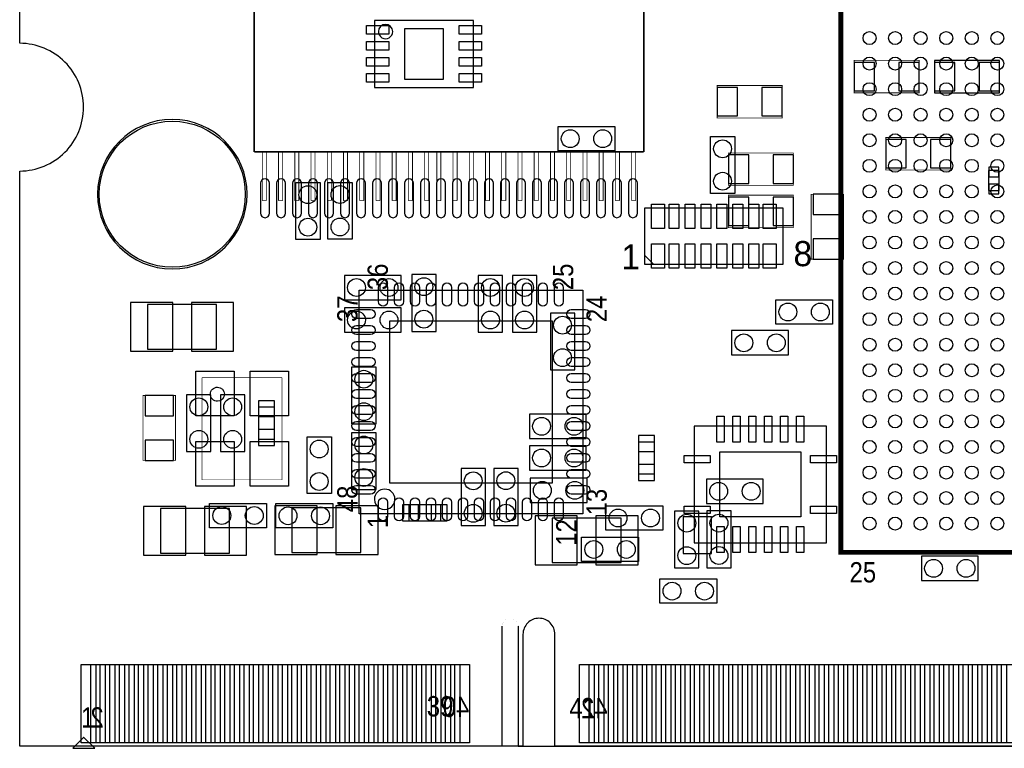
# Model space of a CAD drawing. Extents: x -30.4 to 67.6, y -0.1 to 68.6.
# Tile 2 of 7: x 0 to 30.8, y -0.1 to 22.7. Entities that reach past the tile are written whole.
import ezdxf

# ---------------------------------------------------------------- set-up
doc = ezdxf.new("R2010")
doc.units = 0
for name, color, linetype in [('BG_OUTLINE', 5, 'CONTINUOUS'), ('PG_ASSEMBLY_BOTTOM', 43, 'CONTINUOUS'), ('PG_ASSEMBLY_TOP', 253, 'CONTINUOUS'), ('PIN_BOTTOM', 243, 'CONTINUOUS'), ('PIN_TOP', 5, 'CONTINUOUS')]:
    doc.layers.add(name, color=color, linetype=linetype)

msp = doc.modelspace()

# ---------------------------------------------------------------- linework, layer by layer
at = {"layer": 'BG_OUTLINE'}
for points in [[(0, 21.99894), (0, 51.689)], [(0, 0), (0, 18.00098)], [(0, 0), (0, 18.00098)], [(0, 0), (0, 18.00098)], [(0, 0), (0, 18.00098)], [(15.75054, 3.50012), (15.75054, 0)], [(15.75054, 3.50012), (15.75054, 0)], [(16.74876, 0), (16.74876, 3.50012)], [(0, 0.35052), (0, 0.87376)], [(0, 0.35052), (0, 0.87376)], [(15.75054, 0), (0, 0)], [(67.59956, 0), (16.74876, 0)], [(67.59956, 0), (16.74876, 0)]]:
    msp.add_lwpolyline(points, dxfattribs=at)
msp.add_lwpolyline([(67.59956, 21.99894, 0.414214), (65.60058, 19.99996, 0.414214), (67.59956, 18.00098), (67.59956, 0), (16.74876, 0), (16.74876, 3.50012, 0.414214), (16.25092, 4.0005, 0.414214), (15.75054, 3.50012), (15.75054, 0), (0, 0), (0, 18.00098, 0.414214), (1.99898, 19.99996, 0.414214), (0, 21.99894), (0, 51.689), (67.59956, 51.689)], format="xyb", close=True, dxfattribs=at)
msp.add_lwpolyline([(67.59956, 21.99894, 0.414214), (65.60058, 19.99996, 0.414214), (67.59956, 18.00098), (67.59956, 0), (16.74876, 0), (16.74876, 3.50012, 0.414214), (16.25092, 4.0005, 0.414214), (15.75054, 3.50012), (15.75054, 0), (0, 0), (0, 18.00098, 0.414214), (1.99898, 19.99996, 0.414214), (0, 21.99894), (0, 51.689), (67.59956, 51.689)], format="xyb", close=True, dxfattribs=at)
msp.add_lwpolyline([(67.59956, 21.99894, 0.414214), (65.60058, 19.99996, 0.414214), (67.59956, 18.00098), (67.59956, 0), (16.74876, 0), (16.74876, 3.50012, 0.414214), (16.25092, 4.0005, 0.414214), (15.75054, 3.50012), (15.75054, 0), (0, 0), (0, 18.00098, 0.414214), (1.99898, 19.99996, 0.414214), (0, 21.99894), (0, 51.689), (67.59956, 51.689)], format="xyb", close=True, dxfattribs=at)
for points in [[(1.99898, 19.99996, 0.414214), (0, 21.99894)], [(0, 18.00098, 0.414214), (1.99898, 19.99996)], [(0, 18.00098, 0.414214), (1.99898, 19.99996)], [(16.25092, 4.0005, 0.414214), (15.75054, 3.50012)], [(16.25092, 4.0005, 0.414214), (15.75054, 3.50012)], [(16.74876, 3.50012, 0.414214), (16.25092, 4.0005)], [(16.74876, 3.50012, 0.414214), (16.25092, 4.0005)]]:
    msp.add_lwpolyline(points, format="xyb", dxfattribs=at)
at = {"layer": 'PG_ASSEMBLY_BOTTOM'}
for points, const_width in [([(7.338568, 35.41268), (7.338568, 18.59788)], 0.0508), ([(19.530568, 18.59788), (19.530568, 35.41268)], 0.0508), ([(26.11628, 20.447), (28.14828, 20.447), (28.14828, 21.463), (26.11628, 21.463), (26.11628, 20.447)], 0.0254), ([(21.82876, 19.661886), (23.86076, 19.661886), (23.86076, 20.677886), (21.82876, 20.677886), (21.82876, 19.661886)], 0.0254), ([(29.13888, 19.05), (27.10688, 19.05), (27.10688, 18.034), (29.13888, 18.034), (29.13888, 19.05)], 0.0254), ([(7.338568, 18.59788), (19.530568, 18.59788)], 0.0508), ([(7.592568, 17.07388), (7.592568, 18.59788)], 0.0254), ([(7.719568, 18.59788), (7.719568, 17.07388)], 0.0254), ([(8.100568, 17.07388), (8.100568, 18.59788)], 0.0254), ([(8.227568, 18.59788), (8.227568, 17.07388)], 0.0254), ([(8.608568, 17.07388), (8.608568, 18.59788)], 0.0254), ([(8.735568, 18.59788), (8.735568, 17.07388)], 0.0254), ([(9.116568, 17.07388), (9.116568, 18.59788)], 0.0254), ([(9.243568, 18.59788), (9.243568, 17.07388)], 0.0254), ([(9.624568, 17.07388), (9.624568, 18.59788)], 0.0254), ([(9.751568, 18.59788), (9.751568, 17.07388)], 0.0254), ([(10.132568, 17.07388), (10.132568, 18.59788)], 0.0254), ([(10.259568, 18.59788), (10.259568, 17.07388)], 0.0254), ([(10.640568, 17.07388), (10.640568, 18.59788)], 0.0254), ([(10.767568, 18.59788), (10.767568, 17.07388)], 0.0254), ([(11.148568, 17.07388), (11.148568, 18.59788)], 0.0254), ([(11.275568, 18.59788), (11.275568, 17.07388)], 0.0254), ([(11.656568, 17.07388), (11.656568, 18.59788)], 0.0254), ([(11.783568, 18.59788), (11.783568, 17.07388)], 0.0254), ([(12.164568, 17.07388), (12.164568, 18.59788)], 0.0254), ([(12.291568, 18.59788), (12.291568, 17.07388)], 0.0254), ([(12.672568, 17.07388), (12.672568, 18.59788)], 0.0254), ([(12.799568, 18.59788), (12.799568, 17.07388)], 0.0254), ([(13.053568, 17.07388), (13.053568, 18.59788)], 0.0254), ([(13.180568, 18.59788), (13.180568, 17.07388)], 0.0254), ([(13.561568, 17.07388), (13.561568, 18.59788)], 0.0254), ([(13.688568, 18.59788), (13.688568, 17.07388)], 0.0254), ([(14.069568, 17.07388), (14.069568, 18.59788)], 0.0254), ([(14.196568, 18.59788), (14.196568, 17.07388)], 0.0254), ([(14.577568, 17.07388), (14.577568, 18.59788)], 0.0254), ([(14.704568, 18.59788), (14.704568, 17.07388)], 0.0254), ([(15.085568, 17.07388), (15.085568, 18.59788)], 0.0254), ([(15.212568, 18.59788), (15.212568, 17.07388)], 0.0254), ([(15.593568, 17.07388), (15.593568, 18.59788)], 0.0254), ([(15.720568, 18.59788), (15.720568, 17.07388)], 0.0254), ([(16.101568, 17.07388), (16.101568, 18.59788)], 0.0254), ([(16.228568, 18.59788), (16.228568, 17.07388)], 0.0254), ([(16.609568, 17.07388), (16.609568, 18.59788)], 0.0254), ([(16.736568, 18.59788), (16.736568, 17.07388)], 0.0254), ([(17.117568, 17.07388), (17.117568, 18.59788)], 0.0254), ([(17.244568, 18.59788), (17.244568, 17.07388)], 0.0254), ([(17.625568, 17.07388), (17.625568, 18.59788)], 0.0254), ([(17.752568, 18.59788), (17.752568, 17.07388)], 0.0254), ([(18.133568, 17.07388), (18.133568, 18.59788)], 0.0254), ([(18.260568, 18.59788), (18.260568, 17.07388)], 0.0254), ([(18.641568, 17.07388), (18.641568, 18.59788)], 0.0254), ([(18.768568, 18.59788), (18.768568, 17.07388)], 0.0254), ([(19.149568, 17.07388), (19.149568, 18.59788)], 0.0254), ([(19.276568, 18.59788), (19.276568, 17.07388)], 0.0254), ([(22.17928, 17.5514), (24.21128, 17.5514), (24.21128, 18.5674), (22.17928, 18.5674), (22.17928, 17.5514)], 0.0254), ([(22.17928, 16.2306), (24.21128, 16.2306), (24.21128, 17.2466), (22.17928, 17.2466), (22.17928, 16.2306)], 0.0254), ([(25.78608, 15.24), (25.78608, 17.272), (24.77008, 17.272), (24.77008, 15.24), (25.78608, 15.24)], 0.0254), ([(7.719568, 17.07388), (7.592568, 17.07388)], 0.0254), ([(8.227568, 17.07388), (8.100568, 17.07388)], 0.0254), ([(8.735568, 17.07388), (8.608568, 17.07388)], 0.0254), ([(9.243568, 17.07388), (9.116568, 17.07388)], 0.0254), ([(9.751568, 17.07388), (9.624568, 17.07388)], 0.0254), ([(10.259568, 17.07388), (10.132568, 17.07388)], 0.0254), ([(10.767568, 17.07388), (10.640568, 17.07388)], 0.0254), ([(11.275568, 17.07388), (11.148568, 17.07388)], 0.0254), ([(11.783568, 17.07388), (11.656568, 17.07388)], 0.0254), ([(12.291568, 17.07388), (12.164568, 17.07388)], 0.0254), ([(12.799568, 17.07388), (12.672568, 17.07388)], 0.0254), ([(13.180568, 17.07388), (13.053568, 17.07388)], 0.0254), ([(13.688568, 17.07388), (13.561568, 17.07388)], 0.0254), ([(14.196568, 17.07388), (14.069568, 17.07388)], 0.0254), ([(14.704568, 17.07388), (14.577568, 17.07388)], 0.0254), ([(15.212568, 17.07388), (15.085568, 17.07388)], 0.0254), ([(15.720568, 17.07388), (15.593568, 17.07388)], 0.0254), ([(16.228568, 17.07388), (16.101568, 17.07388)], 0.0254), ([(16.736568, 17.07388), (16.609568, 17.07388)], 0.0254), ([(17.244568, 17.07388), (17.117568, 17.07388)], 0.0254), ([(17.752568, 17.07388), (17.625568, 17.07388)], 0.0254), ([(18.260568, 17.07388), (18.133568, 17.07388)], 0.0254), ([(18.768568, 17.07388), (18.641568, 17.07388)], 0.0254), ([(19.276568, 17.07388), (19.149568, 17.07388)], 0.0254), ([(3.8608, 10.97534), (3.8608, 8.94334), (4.8768, 8.94334), (4.8768, 10.97534), (3.8608, 10.97534)], 0.0254)]:
    msp.add_lwpolyline(points, dxfattribs=dict(at, const_width=const_width))
for points in [[(30.66288, 21.463), (28.63088, 21.463), (28.63088, 20.447), (30.66288, 20.447), (30.66288, 21.463)], [(30.31998, 18.01876), (30.31998, 17.38884), (30.65018, 17.38884), (30.65018, 18.01876), (30.31998, 18.01876)], [(10.16, 13.97254), (11.938, 13.97254), (11.938, 14.73454), (10.16, 14.73454), (10.16, 13.97254)], [(12.2682, 14.75994), (12.2682, 12.98194), (13.0302, 12.98194), (13.0302, 14.75994), (12.2682, 14.75994)], [(14.351, 14.73454), (14.351, 12.95654), (15.113, 12.95654), (15.113, 14.73454), (14.351, 14.73454)], [(15.4178, 14.73454), (15.4178, 12.95654), (16.1798, 12.95654), (16.1798, 14.73454), (15.4178, 14.73454)], [(4.00304, 12.42568), (6.16204, 12.42568), (6.16204, 13.82268), (4.00304, 13.82268), (4.00304, 12.42568)], [(10.16, 12.95654), (11.938, 12.95654), (11.938, 13.71854), (10.16, 13.71854), (10.16, 12.95654)], [(17.36852, 11.77798), (17.36852, 13.55598), (16.60652, 13.55598), (16.60652, 11.77798), (17.36852, 11.77798)], [(22.28088, 12.2428), (24.05888, 12.2428), (24.05888, 13.0048), (22.28088, 13.0048), (22.28088, 12.2428)], [(10.3886, 11.86434), (10.3886, 10.08634), (11.1506, 10.08634), (11.1506, 11.86434), (10.3886, 11.86434)], [(5.22478, 10.99947), (5.22478, 9.22147), (5.98678, 9.22147), (5.98678, 10.99947), (5.22478, 10.99947)], [(7.04596, 9.22147), (7.04596, 10.99947), (6.28396, 10.99947), (6.28396, 9.22147), (7.04596, 9.22147)], [(7.471664, 10.611866), (7.471664, 9.611614), (7.971536, 9.611614), (7.971536, 10.611866), (7.471664, 10.611866)], [(17.7292, 10.39114), (15.9512, 10.39114), (15.9512, 9.62914), (17.7292, 9.62914), (17.7292, 10.39114)], [(10.3886, 9.80694), (10.3886, 8.02894), (11.1506, 8.02894), (11.1506, 9.80694), (10.3886, 9.80694)], [(17.7292, 9.40054), (15.9512, 9.40054), (15.9512, 8.63854), (17.7292, 8.63854), (17.7292, 9.40054)], [(19.363944, 9.517126), (19.363944, 8.516874), (19.863816, 8.516874), (19.863816, 9.517126), (19.363944, 9.517126)], [(14.57452, 6.90626), (14.57452, 8.68426), (13.81252, 8.68426), (13.81252, 6.90626), (14.57452, 6.90626)], [(15.5956, 6.9088), (15.5956, 8.6868), (14.8336, 8.6868), (14.8336, 6.9088), (15.5956, 6.9088)], [(17.7546, 8.38454), (15.9766, 8.38454), (15.9766, 7.62254), (17.7546, 7.62254), (17.7546, 8.38454)], [(23.27148, 8.3566), (21.49348, 8.3566), (21.49348, 7.5946), (23.27148, 7.5946), (23.27148, 8.3566)], [(4.4069, 6.03504), (6.5659, 6.03504), (6.5659, 7.43204), (4.4069, 7.43204), (4.4069, 6.03504)], [(8.5217, 6.06044), (10.6807, 6.06044), (10.6807, 7.45744), (8.5217, 7.45744), (8.5217, 6.06044)], [(12.177014, 7.047484), (13.177266, 7.047484), (13.177266, 7.547356), (12.177014, 7.547356), (12.177014, 7.047484)], [(18.820384, 7.138924), (16.661384, 7.138924), (16.661384, 5.741924), (18.820384, 5.741924), (18.820384, 7.138924)], [(20.49526, 7.35838), (20.49526, 5.58038), (21.25726, 5.58038), (21.25726, 7.35838), (20.49526, 7.35838)], [(21.5011, 7.36092), (21.5011, 5.58292), (22.2631, 5.58292), (22.2631, 7.36092), (21.5011, 7.36092)], [(29.996892, 5.9436), (28.218892, 5.9436), (28.218892, 5.1816), (29.996892, 5.1816), (29.996892, 5.9436)]]:
    msp.add_lwpolyline(points, dxfattribs=at)
at = {"layer": 'PG_ASSEMBLY_TOP'}
for points, const_width in [([(46.695106, 27.063446), (25.694894, 27.063446), (25.694894, 6.063234), (46.695106, 6.063234), (46.695106, 27.063446)], 0.1524), ([(5.709666, 8.333994), (5.709666, 11.533886)], 0.020066), ([(5.709666, 11.533886), (8.209534, 11.533886)], 0.020066), ([(8.209534, 11.533886), (8.209534, 8.333994)], 0.020066), ([(8.209534, 8.333994), (5.709666, 8.333994)], 0.020066)]:
    msp.add_lwpolyline(points, dxfattribs=dict(at, const_width=const_width))
for points in [[(11.099292, 22.716236), (11.099292, 20.616164), (14.199108, 20.616164), (14.199108, 22.716236), (11.099292, 22.716236)], [(16.84782, 19.3929), (18.62582, 19.3929), (18.62582, 18.6309), (16.84782, 18.6309), (16.84782, 19.3929)], [(22.3774, 19.07794), (22.3774, 17.29994), (21.6154, 17.29994), (21.6154, 19.07794), (22.3774, 19.07794)], [(8.63854, 15.8623), (8.63854, 17.6403), (9.40054, 17.6403), (9.40054, 15.8623), (8.63854, 15.8623)], [(10.40384, 17.64538), (10.40384, 15.86738), (9.64184, 15.86738), (9.64184, 17.64538), (10.40384, 17.64538)], [(19.56562, 15.35176), (19.84502, 15.07236)], [(25.437846, 13.207746), (23.659846, 13.207746), (23.659846, 13.969746), (25.437846, 13.969746), (25.437846, 13.207746)], [(21.102574, 6.36651), (25.252426, 6.36651), (25.252426, 10.01649), (21.102574, 10.01649), (21.102574, 6.36651)], [(9.7536, 9.67994), (9.7536, 7.90194), (8.9916, 7.90194), (8.9916, 9.67994), (9.7536, 9.67994)], [(5.9436, 7.59714), (7.7216, 7.59714), (7.7216, 6.83514), (5.9436, 6.83514), (5.9436, 7.59714)], [(9.795764, 6.828536), (8.017764, 6.828536), (8.017764, 7.590536), (9.795764, 7.590536), (9.795764, 6.828536)], [(20.12188, 6.7564), (18.34388, 6.7564), (18.34388, 7.5184), (20.12188, 7.5184), (20.12188, 6.7564)], [(17.585436, 6.536944), (19.363436, 6.536944), (19.363436, 5.774944), (17.585436, 5.774944), (17.585436, 6.536944)], [(0, 0), (0, 5.899912)], [(21.811742, 4.470146), (20.033742, 4.470146), (20.033742, 5.232146), (21.811742, 5.232146), (21.811742, 4.470146)], [(15.100046, 0), (15.100046, 3.750056)], [(15.599918, 3.750056), (15.599918, 0)], [(15.100046, 0), (0, 0)], [(15.599918, 0), (67.600068, 0)]]:
    msp.add_lwpolyline(points, dxfattribs=at)
for points in [[(11.672824, 22.366224, 1), (11.225576, 22.366176, 1)], [(6.189726, 10.79373, -0.414348), (5.969508, 11.013948, -0.414334), (6.189726, 11.234166, -0.413998), (6.40969, 11.013948, -0.414012)], [(11.742674, 7.722108, 1), (11.102126, 7.722172, 1)]]:
    msp.add_lwpolyline(points, format="xyb", close=True, dxfattribs=at)
msp.add_lwpolyline([(7.115556, 17.27454, 1), (2.434844, 17.27454, 1), (7.115556, 17.27454)], format="xyb", dxfattribs=at)
for points in [[(19.56562, 15.07236), (19.56562, 16.85036), (23.88362, 16.85036), (23.88362, 15.07236)], [(17.62252, 7.27202), (10.62228, 7.27202), (10.62228, 14.27226), (17.62252, 14.27226)], [(20.7645, 7.1755), (20.7645, 6.0325), (21.6535, 6.0325), (21.6535, 7.1755)], [(1.65989, -0.070104), (2.350008, -0.070104), (2.009902, 0.270002), (1.999996, 0.270002)]]:
    msp.add_lwpolyline(points, close=True, dxfattribs=at)
at = {"layer": 'PG_ASSEMBLY_TOP', "const_width": 0.001016}
msp.add_lwpolyline([(15.599918, 3.750056, 1.000176), (15.100046, 3.750056)], format="xyb", dxfattribs=at)
at = {"layer": 'PIN_BOTTOM'}
for points in [[(26.75128, 20.5105), (26.75128, 21.3995), (26.11628, 21.3995), (26.11628, 20.5105)], [(28.14828, 20.5105), (28.14828, 21.3995), (27.51328, 21.3995), (27.51328, 20.5105)], [(28.63088, 21.3995), (28.63088, 20.5105), (29.26588, 20.5105), (29.26588, 21.3995)], [(30.02788, 21.3995), (30.02788, 20.5105), (30.66288, 20.5105), (30.66288, 21.3995)], [(22.46376, 19.725386), (22.46376, 20.614386), (21.82876, 20.614386), (21.82876, 19.725386)], [(23.86076, 19.725386), (23.86076, 20.614386), (23.22576, 20.614386), (23.22576, 19.725386)], [(27.10688, 18.9865), (27.10688, 18.0975), (27.74188, 18.0975), (27.74188, 18.9865)], [(28.50388, 18.9865), (28.50388, 18.0975), (29.13888, 18.0975), (29.13888, 18.9865)], [(22.81428, 17.6149), (22.81428, 18.5039), (22.17928, 18.5039), (22.17928, 17.6149)], [(24.21128, 17.6149), (24.21128, 18.5039), (23.57628, 18.5039), (23.57628, 17.6149)], [(30.63748, 18.123154), (30.33268, 18.123154), (30.33268, 17.818354), (30.63748, 17.818354)], [(30.63748, 17.589246), (30.33268, 17.589246), (30.33268, 17.284446), (30.63748, 17.284446)], [(25.72258, 17.272), (24.83358, 17.272), (24.83358, 16.637), (25.72258, 16.637)], [(22.81428, 16.2941), (22.81428, 17.1831), (22.17928, 17.1831), (22.17928, 16.2941)], [(24.21128, 16.2941), (24.21128, 17.1831), (23.57628, 17.1831), (23.57628, 16.2941)], [(25.72258, 15.875), (24.83358, 15.875), (24.83358, 15.24), (25.72258, 15.24)], [(4.79044, 13.88618), (3.46964, 13.88618), (3.46964, 12.36218), (4.79044, 12.36218)], [(6.69544, 13.88618), (5.37464, 13.88618), (5.37464, 12.36218), (6.69544, 12.36218)], [(3.9243, 10.34034), (4.8133, 10.34034), (4.8133, 10.97534), (3.9243, 10.97534)], [(7.97179, 10.311638), (7.97179, 10.811764), (7.471664, 10.811764), (7.471664, 10.311638)], [(7.97179, 9.411462), (7.97179, 9.911588), (7.471664, 9.911588), (7.471664, 9.411462)], [(3.9243, 8.94334), (4.8133, 8.94334), (4.8133, 9.57834), (3.9243, 9.57834)], [(19.86407, 9.216898), (19.86407, 9.717024), (19.363944, 9.717024), (19.363944, 9.216898)], [(19.86407, 8.316722), (19.86407, 8.816848), (19.363944, 8.816848), (19.363944, 8.316722)], [(5.1943, 7.49554), (3.8735, 7.49554), (3.8735, 5.97154), (5.1943, 5.97154)], [(7.0993, 7.49554), (5.7785, 7.49554), (5.7785, 5.97154), (7.0993, 5.97154)], [(9.3091, 7.52094), (7.9883, 7.52094), (7.9883, 5.99694), (9.3091, 5.99694)], [(11.2141, 7.52094), (9.8933, 7.52094), (9.8933, 5.99694), (11.2141, 5.99694)], [(12.477115, 7.547483), (11.976989, 7.547483), (11.976989, 7.047357), (12.477115, 7.047357)], [(13.377291, 7.547483), (12.877165, 7.547483), (12.877165, 7.047357), (13.377291, 7.047357)], [(16.127984, 5.678424), (17.448784, 5.678424), (17.448784, 7.202424), (16.127984, 7.202424)], [(18.032984, 5.678424), (19.353784, 5.678424), (19.353784, 7.202424), (18.032984, 7.202424)], [(2.221484, 0.100076), (2.221484, 2.549906), (2.678684, 2.549906), (2.678684, 0.100076)], [(2.821432, 0.100076), (2.821432, 2.549906), (3.278632, 2.549906), (3.278632, 0.100076)], [(3.42138, 0.100076), (3.42138, 2.549906), (3.87858, 2.549906), (3.87858, 0.100076)], [(4.021328, 0.100076), (4.021328, 2.549906), (4.478528, 2.549906), (4.478528, 0.100076)], [(4.621276, 0.100076), (4.621276, 2.549906), (5.078476, 2.549906), (5.078476, 0.100076)], [(5.221478, 0.100076), (5.221478, 2.549906), (5.678678, 2.549906), (5.678678, 0.100076)], [(5.821426, 0.100076), (5.821426, 2.549906), (6.278626, 2.549906), (6.278626, 0.100076)], [(6.421374, 0.100076), (6.421374, 2.549906), (6.878574, 2.549906), (6.878574, 0.100076)], [(7.021322, 0.100076), (7.021322, 2.549906), (7.478522, 2.549906), (7.478522, 0.100076)], [(7.621524, 0.100076), (7.621524, 2.549906), (8.078724, 2.549906), (8.078724, 0.100076)], [(8.221472, 0.100076), (8.221472, 2.549906), (8.678672, 2.549906), (8.678672, 0.100076)], [(8.82142, 0.100076), (8.82142, 2.549906), (9.27862, 2.549906), (9.27862, 0.100076)], [(9.421368, 0.100076), (9.421368, 2.549906), (9.878568, 2.549906), (9.878568, 0.100076)], [(10.021316, 0.100076), (10.021316, 2.549906), (10.478516, 2.549906), (10.478516, 0.100076)], [(10.621518, 0.100076), (10.621518, 2.549906), (11.078718, 2.549906), (11.078718, 0.100076)], [(11.221466, 0.100076), (11.221466, 2.549906), (11.678666, 2.549906), (11.678666, 0.100076)], [(11.821414, 0.100076), (11.821414, 2.549906), (12.278614, 2.549906), (12.278614, 0.100076)], [(12.421362, 0.100076), (12.421362, 2.549906), (12.878562, 2.549906), (12.878562, 0.100076)], [(13.02131, 0.100076), (13.02131, 2.549906), (13.47851, 2.549906), (13.47851, 0.100076)], [(13.621512, 0.100076), (13.621512, 2.549906), (14.078712, 2.549906), (14.078712, 0.100076)], [(17.821402, 0.100076), (17.821402, 2.549906), (18.278602, 2.549906), (18.278602, 0.100076)], [(18.42135, 0.100076), (18.42135, 2.549906), (18.87855, 2.549906), (18.87855, 0.100076)], [(19.021298, 0.100076), (19.021298, 2.549906), (19.478498, 2.549906), (19.478498, 0.100076)], [(19.6215, 0.100076), (19.6215, 2.549906), (20.0787, 2.549906), (20.0787, 0.100076)], [(20.221448, 0.100076), (20.221448, 2.549906), (20.678648, 2.549906), (20.678648, 0.100076)], [(20.821396, 0.100076), (20.821396, 2.549906), (21.278596, 2.549906), (21.278596, 0.100076)], [(21.421344, 0.100076), (21.421344, 2.549906), (21.878544, 2.549906), (21.878544, 0.100076)], [(22.021292, 0.100076), (22.021292, 2.549906), (22.478492, 2.549906), (22.478492, 0.100076)], [(22.621494, 0.100076), (22.621494, 2.549906), (23.078694, 2.549906), (23.078694, 0.100076)], [(23.221442, 0.100076), (23.221442, 2.549906), (23.678642, 2.549906), (23.678642, 0.100076)], [(23.82139, 0.100076), (23.82139, 2.549906), (24.27859, 2.549906), (24.27859, 0.100076)], [(24.421338, 0.100076), (24.421338, 2.549906), (24.878538, 2.549906), (24.878538, 0.100076)], [(25.021286, 0.100076), (25.021286, 2.549906), (25.478486, 2.549906), (25.478486, 0.100076)], [(25.621488, 0.100076), (25.621488, 2.549906), (26.078688, 2.549906), (26.078688, 0.100076)], [(26.221436, 0.100076), (26.221436, 2.549906), (26.678636, 2.549906), (26.678636, 0.100076)], [(26.821384, 0.100076), (26.821384, 2.549906), (27.278584, 2.549906), (27.278584, 0.100076)], [(27.421332, 0.100076), (27.421332, 2.549906), (27.878532, 2.549906), (27.878532, 0.100076)], [(28.02128, 0.100076), (28.02128, 2.549906), (28.47848, 2.549906), (28.47848, 0.100076)], [(28.621482, 0.100076), (28.621482, 2.549906), (29.078682, 2.549906), (29.078682, 0.100076)], [(29.22143, 0.100076), (29.22143, 2.549906), (29.67863, 2.549906), (29.67863, 0.100076)], [(29.821378, 0.100076), (29.821378, 2.549906), (30.278578, 2.549906), (30.278578, 0.100076)], [(30.421326, 0.100076), (30.421326, 2.549906), (30.878526, 2.549906), (30.878526, 0.100076)]]:
    msp.add_lwpolyline(points, close=True, dxfattribs=at)
for points in [[(7.818628, 16.68018), (7.818628, 17.61998, 1), (7.539228, 17.61998), (7.539228, 16.68018, 1)], [(8.319008, 16.68018), (8.319008, 17.61998, 1), (8.039608, 17.61998), (8.039608, 16.68018, 1)], [(8.819388, 16.68018), (8.819388, 17.61998, 1), (8.539988, 17.61998), (8.539988, 16.68018, 1)], [(9.319768, 16.68018), (9.319768, 17.61998, 1), (9.040368, 17.61998), (9.040368, 16.68018, 1)], [(9.820148, 16.68018), (9.820148, 17.61998, 1), (9.540748, 17.61998), (9.540748, 16.68018, 1)], [(10.320528, 16.68018), (10.320528, 17.61998, 1), (10.041128, 17.61998), (10.041128, 16.68018, 1)], [(10.820908, 16.68018), (10.820908, 17.61998, 1), (10.541508, 17.61998), (10.541508, 16.68018, 1)], [(11.321288, 16.68018), (11.321288, 17.61998, 1), (11.041888, 17.61998), (11.041888, 16.68018, 1)], [(11.824208, 16.68018), (11.824208, 17.61998, 1), (11.544808, 17.61998), (11.544808, 16.68018, 1)], [(12.322048, 16.68018), (12.322048, 17.61998, 1), (12.042648, 17.61998), (12.042648, 16.68018, 1)], [(12.822428, 16.68018), (12.822428, 17.61998, 1), (12.543028, 17.61998), (12.543028, 16.68018, 1)], [(13.325348, 16.68018), (13.325348, 17.61998, 1), (13.045948, 17.61998), (13.045948, 16.68018, 1)], [(13.823188, 16.68018), (13.823188, 17.61998, 1), (13.543788, 17.61998), (13.543788, 16.68018, 1)], [(14.326108, 16.68018), (14.326108, 17.61998, 1), (14.046708, 17.61998), (14.046708, 16.68018, 1)], [(14.826488, 16.68018), (14.826488, 17.61998, 1), (14.547088, 17.61998), (14.547088, 16.68018, 1)], [(15.324328, 16.68018), (15.324328, 17.61998, 1), (15.044928, 17.61998), (15.044928, 16.68018, 1)], [(15.827248, 16.68018), (15.827248, 17.61998, 1), (15.547848, 17.61998), (15.547848, 16.68018, 1)], [(16.327628, 16.68018), (16.327628, 17.61998, 1), (16.048228, 17.61998), (16.048228, 16.68018, 1)], [(16.828008, 16.68018), (16.828008, 17.61998, 1), (16.548608, 17.61998), (16.548608, 16.68018, 1)], [(17.328388, 16.68018), (17.328388, 17.61998, 1), (17.048988, 17.61998), (17.048988, 16.68018, 1)], [(17.828768, 16.68018), (17.828768, 17.61998, 1), (17.549368, 17.61998), (17.549368, 16.68018, 1)], [(18.329148, 16.68018), (18.329148, 17.61998, 1), (18.049748, 17.61998), (18.049748, 16.68018, 1)], [(18.829528, 16.68018), (18.829528, 17.61998, 1), (18.550128, 17.61998), (18.550128, 16.68018, 1)], [(19.329908, 16.68018), (19.329908, 17.61998, 1), (19.050508, 17.61998), (19.050508, 16.68018, 1)]]:
    msp.add_lwpolyline(points, format="xyb", close=True, dxfattribs=at)
for centre, radius in [((4.7752, 17.27454), 2.286), ((10.541, 14.35354), 0.2794), ((11.557, 14.35354), 0.2794), ((12.6492, 14.37894), 0.2794), ((14.732, 14.35354), 0.2794), ((15.7988, 14.35354), 0.2794), ((10.541, 13.33754), 0.2794), ((11.557, 13.33754), 0.2794), ((12.6492, 13.36294), 0.2794), ((14.732, 13.33754), 0.2794), ((15.7988, 13.33754), 0.2794), ((16.98752, 13.17498), 0.2794), ((22.66188, 12.6238), 0.2794), ((23.67788, 12.6238), 0.2794), ((16.98752, 12.15898), 0.2794), ((10.7696, 11.48334), 0.2794), ((5.60578, 10.61847), 0.2794), ((6.66496, 10.61847), 0.2794), ((10.7696, 10.46734), 0.2794), ((16.3322, 10.01014), 0.2794), ((17.3482, 10.01014), 0.2794), ((5.60578, 9.60247), 0.2794), ((6.66496, 9.60247), 0.2794), ((10.7696, 9.42594), 0.2794), ((16.3322, 9.01954), 0.2794), ((17.3482, 9.01954), 0.2794), ((10.7696, 8.40994), 0.2794), ((14.19352, 8.30326), 0.2794), ((15.2146, 8.3058), 0.2794), ((16.3576, 8.00354), 0.2794), ((17.3736, 8.00354), 0.2794), ((21.87448, 7.9756), 0.2794), ((22.89048, 7.9756), 0.2794), ((14.19352, 7.28726), 0.2794), ((15.2146, 7.2898), 0.2794), ((20.87626, 6.97738), 0.2794), ((21.8821, 6.97992), 0.2794), ((20.87626, 5.96138), 0.2794), ((21.8821, 5.96392), 0.2794), ((28.599892, 5.5626), 0.2794), ((29.615892, 5.5626), 0.2794)]:
    msp.add_circle(centre, radius, dxfattribs=at)
at = {"layer": 'PIN_TOP'}
for points in [[(10.849102, 22.281134), (10.849102, 22.551136), (11.549126, 22.551136), (11.549126, 22.281134)], [(13.749274, 22.281134), (13.749274, 22.551136), (14.449298, 22.551136), (14.449298, 22.281134)], [(13.249148, 20.866227), (12.049252, 20.866227), (12.049252, 22.466173), (13.249148, 22.466173)], [(10.849102, 21.781008), (10.849102, 22.05101), (11.549126, 22.05101), (11.549126, 21.781008)], [(13.749274, 21.781008), (13.749274, 22.05101), (14.449298, 22.05101), (14.449298, 21.781008)], [(10.849102, 21.281136), (10.849102, 21.551138), (11.549126, 21.551138), (11.549126, 21.281136)], [(13.749274, 21.281136), (13.749274, 21.551138), (14.449298, 21.551138), (14.449298, 21.281136)], [(10.849102, 20.78101), (10.849102, 21.051012), (11.549126, 21.051012), (11.549126, 20.78101)], [(13.749274, 20.78101), (13.749274, 21.051012), (14.449298, 21.051012), (14.449298, 20.78101)], [(19.77136, 16.96466), (20.17776, 16.96466), (20.17776, 16.20266), (19.77136, 16.20266)], [(20.32254, 16.20266), (20.32254, 16.96466), (20.62734, 16.96466), (20.62734, 16.20266)], [(20.82292, 16.20266), (20.82292, 16.96466), (21.12772, 16.96466), (21.12772, 16.20266)], [(21.3233, 16.20266), (21.3233, 16.96466), (21.6281, 16.96466), (21.6281, 16.20266)], [(21.82114, 16.20266), (21.82114, 16.96466), (22.12594, 16.96466), (22.12594, 16.20266)], [(22.32152, 16.20266), (22.32152, 16.96466), (22.62632, 16.96466), (22.62632, 16.20266)], [(22.8219, 16.20266), (22.8219, 16.96466), (23.1267, 16.96466), (23.1267, 16.20266)], [(23.27148, 16.96466), (23.67788, 16.96466), (23.67788, 16.20266), (23.27148, 16.20266)], [(20.17776, 14.95806), (19.77136, 14.95806), (19.77136, 15.72006), (20.17776, 15.72006)], [(20.32254, 14.95806), (20.32254, 15.72006), (20.62734, 15.72006), (20.62734, 14.95806)], [(20.82292, 14.95806), (20.82292, 15.72006), (21.12772, 15.72006), (21.12772, 14.95806)], [(21.3233, 14.95806), (21.3233, 15.72006), (21.6281, 15.72006), (21.6281, 14.95806)], [(21.82114, 14.95806), (21.82114, 15.72006), (22.12594, 15.72006), (22.12594, 14.95806)], [(22.32152, 14.95806), (22.32152, 15.72006), (22.62632, 15.72006), (22.62632, 14.95806)], [(22.8219, 14.95806), (22.8219, 15.72006), (23.1267, 15.72006), (23.1267, 14.95806)], [(23.67788, 14.95806), (23.27148, 14.95806), (23.27148, 15.72006), (23.67788, 15.72006)], [(16.6624, 13.31214), (16.6624, 8.23214), (11.5824, 8.23214), (11.5824, 13.31214)], [(5.509768, 11.734038), (6.709664, 11.734038), (6.709664, 10.33399), (5.509768, 10.33399)], [(7.209536, 11.734038), (8.409432, 11.734038), (8.409432, 10.33399), (7.209536, 10.33399)], [(22.041866, 9.510014), (21.813266, 9.510014), (21.813266, 10.322814), (22.041866, 10.322814)], [(22.541738, 9.510014), (22.313138, 9.510014), (22.313138, 10.322814), (22.541738, 10.322814)], [(23.041864, 9.510014), (22.813264, 9.510014), (22.813264, 10.322814), (23.041864, 10.322814)], [(23.541736, 9.510014), (23.313136, 9.510014), (23.313136, 10.322814), (23.541736, 10.322814)], [(24.041862, 9.510014), (23.813262, 9.510014), (23.813262, 10.322814), (24.041862, 10.322814)], [(24.541734, 9.510014), (24.313134, 9.510014), (24.313134, 10.322814), (24.541734, 10.322814)], [(5.509768, 9.53389), (6.709664, 9.53389), (6.709664, 8.133842), (5.509768, 8.133842)], [(7.209536, 9.53389), (8.409432, 9.53389), (8.409432, 8.133842), (7.209536, 8.133842)], [(20.795996, 8.87095), (20.795996, 9.09955), (21.608796, 9.09955), (21.608796, 8.87095)], [(21.9075, 7.1755), (21.9075, 9.2075), (24.4475, 9.2075), (24.4475, 7.1755)], [(24.746204, 8.87095), (24.746204, 9.09955), (25.559004, 9.09955), (25.559004, 8.87095)], [(20.795996, 7.28345), (20.795996, 7.51205), (21.608796, 7.51205), (21.608796, 7.28345)], [(24.746204, 7.28345), (24.746204, 7.51205), (25.559004, 7.51205), (25.559004, 7.28345)], [(22.041866, 6.060186), (21.813266, 6.060186), (21.813266, 6.872986), (22.041866, 6.872986)], [(22.541738, 6.060186), (22.313138, 6.060186), (22.313138, 6.872986), (22.541738, 6.872986)], [(23.041864, 6.060186), (22.813264, 6.060186), (22.813264, 6.872986), (23.041864, 6.872986)], [(23.541736, 6.060186), (23.313136, 6.060186), (23.313136, 6.872986), (23.541736, 6.872986)], [(24.041862, 6.060186), (23.813262, 6.060186), (23.813262, 6.872986), (24.041862, 6.872986)], [(24.541734, 6.060186), (24.313134, 6.060186), (24.313134, 6.872986), (24.541734, 6.872986)], [(1.92151, 0.100076), (1.92151, 2.549906), (2.37871, 2.549906), (2.37871, 0.100076)], [(2.521458, 0.100076), (2.521458, 2.549906), (2.978658, 2.549906), (2.978658, 0.100076)], [(3.121406, 0.100076), (3.121406, 2.549906), (3.578606, 2.549906), (3.578606, 0.100076)], [(3.721354, 0.100076), (3.721354, 2.549906), (4.178554, 2.549906), (4.178554, 0.100076)], [(4.321302, 0.100076), (4.321302, 2.549906), (4.778502, 2.549906), (4.778502, 0.100076)], [(4.921504, 0.100076), (4.921504, 2.549906), (5.378704, 2.549906), (5.378704, 0.100076)], [(5.521452, 0.100076), (5.521452, 2.549906), (5.978652, 2.549906), (5.978652, 0.100076)], [(6.1214, 0.100076), (6.1214, 2.549906), (6.5786, 2.549906), (6.5786, 0.100076)], [(6.721348, 0.100076), (6.721348, 2.549906), (7.178548, 2.549906), (7.178548, 0.100076)], [(7.321296, 0.100076), (7.321296, 2.549906), (7.778496, 2.549906), (7.778496, 0.100076)], [(7.921498, 0.100076), (7.921498, 2.549906), (8.378698, 2.549906), (8.378698, 0.100076)], [(8.521446, 0.100076), (8.521446, 2.549906), (8.978646, 2.549906), (8.978646, 0.100076)], [(9.121394, 0.100076), (9.121394, 2.549906), (9.578594, 2.549906), (9.578594, 0.100076)], [(9.721342, 0.100076), (9.721342, 2.549906), (10.178542, 2.549906), (10.178542, 0.100076)], [(10.32129, 0.100076), (10.32129, 2.549906), (10.77849, 2.549906), (10.77849, 0.100076)], [(10.921492, 0.100076), (10.921492, 2.549906), (11.378692, 2.549906), (11.378692, 0.100076)], [(11.52144, 0.100076), (11.52144, 2.549906), (11.97864, 2.549906), (11.97864, 0.100076)], [(12.121388, 0.100076), (12.121388, 2.549906), (12.578588, 2.549906), (12.578588, 0.100076)], [(12.721336, 0.100076), (12.721336, 2.549906), (13.178536, 2.549906), (13.178536, 0.100076)], [(13.321284, 0.100076), (13.321284, 2.549906), (13.778484, 2.549906), (13.778484, 0.100076)], [(17.521428, 0.100076), (17.521428, 2.549906), (17.978628, 2.549906), (17.978628, 0.100076)], [(18.121376, 0.100076), (18.121376, 2.549906), (18.578576, 2.549906), (18.578576, 0.100076)], [(18.721324, 0.100076), (18.721324, 2.549906), (19.178524, 2.549906), (19.178524, 0.100076)], [(19.321526, 0.100076), (19.321526, 2.549906), (19.778726, 2.549906), (19.778726, 0.100076)], [(19.921474, 0.100076), (19.921474, 2.549906), (20.378674, 2.549906), (20.378674, 0.100076)], [(20.521422, 0.100076), (20.521422, 2.549906), (20.978622, 2.549906), (20.978622, 0.100076)], [(21.12137, 0.100076), (21.12137, 2.549906), (21.57857, 2.549906), (21.57857, 0.100076)], [(21.721318, 0.100076), (21.721318, 2.549906), (22.178518, 2.549906), (22.178518, 0.100076)], [(22.32152, 0.100076), (22.32152, 2.549906), (22.77872, 2.549906), (22.77872, 0.100076)], [(22.921468, 0.100076), (22.921468, 2.549906), (23.378668, 2.549906), (23.378668, 0.100076)], [(23.521416, 0.100076), (23.521416, 2.549906), (23.978616, 2.549906), (23.978616, 0.100076)], [(24.121364, 0.100076), (24.121364, 2.549906), (24.578564, 2.549906), (24.578564, 0.100076)], [(24.721312, 0.100076), (24.721312, 2.549906), (25.178512, 2.549906), (25.178512, 0.100076)], [(25.321514, 0.100076), (25.321514, 2.549906), (25.778714, 2.549906), (25.778714, 0.100076)], [(25.921462, 0.100076), (25.921462, 2.549906), (26.378662, 2.549906), (26.378662, 0.100076)], [(26.52141, 0.100076), (26.52141, 2.549906), (26.97861, 2.549906), (26.97861, 0.100076)], [(27.121358, 0.100076), (27.121358, 2.549906), (27.578558, 2.549906), (27.578558, 0.100076)], [(27.721306, 0.100076), (27.721306, 2.549906), (28.178506, 2.549906), (28.178506, 0.100076)], [(28.321508, 0.100076), (28.321508, 2.549906), (28.778708, 2.549906), (28.778708, 0.100076)], [(28.921456, 0.100076), (28.921456, 2.549906), (29.378656, 2.549906), (29.378656, 0.100076)], [(29.521404, 0.100076), (29.521404, 2.549906), (29.978604, 2.549906), (29.978604, 0.100076)], [(30.121352, 0.100076), (30.121352, 2.549906), (30.578552, 2.549906), (30.578552, 0.100076)], [(30.7213, 0.100076), (30.7213, 2.549906), (31.1785, 2.549906), (31.1785, 0.100076)]]:
    msp.add_lwpolyline(points, close=True, dxfattribs=at)
for points in [[(11.232642, 13.912342), (11.232642, 14.356842, -1), (11.512042, 14.356842), (11.512042, 13.912342, -1)], [(11.732768, 13.912342), (11.732768, 14.356842, -1), (12.012168, 14.356842), (12.012168, 13.912342, -1)], [(12.23264, 13.912342), (12.23264, 14.356842, -1), (12.51204, 14.356842), (12.51204, 13.912342, -1)], [(12.732766, 13.912342), (12.732766, 14.356842, -1), (13.012166, 14.356842), (13.012166, 13.912342, -1)], [(13.232638, 13.912342), (13.232638, 14.356842, -1), (13.512038, 14.356842), (13.512038, 13.912342, -1)], [(13.732764, 13.912342), (13.732764, 14.356842, -1), (14.012164, 14.356842), (14.012164, 13.912342, -1)], [(14.232636, 13.912342), (14.232636, 14.356842, -1), (14.512036, 14.356842), (14.512036, 13.912342, -1)], [(14.732762, 13.912342), (14.732762, 14.356842, -1), (15.012162, 14.356842), (15.012162, 13.912342, -1)], [(15.232634, 13.912342), (15.232634, 14.356842, -1), (15.512034, 14.356842), (15.512034, 13.912342, -1)], [(15.73276, 13.912342), (15.73276, 14.356842, -1), (16.01216, 14.356842), (16.01216, 13.912342, -1)], [(16.232632, 13.912342), (16.232632, 14.356842, -1), (16.512032, 14.356842), (16.512032, 13.912342, -1)], [(16.732758, 13.912342), (16.732758, 14.356842, -1), (17.012158, 14.356842), (17.012158, 13.912342, -1)], [(10.982198, 13.382498), (10.537698, 13.382498, -1), (10.537698, 13.661898), (10.982198, 13.661898, -1)], [(17.262602, 13.661898), (17.707102, 13.661898, -1), (17.707102, 13.382498), (17.262602, 13.382498, -1)], [(10.982198, 12.882372), (10.537698, 12.882372, -1), (10.537698, 13.161772), (10.982198, 13.161772, -1)], [(17.262602, 13.161772), (17.707102, 13.161772, -1), (17.707102, 12.882372), (17.262602, 12.882372, -1)], [(10.982198, 12.3825), (10.537698, 12.3825, -1), (10.537698, 12.6619), (10.982198, 12.6619, -1)], [(17.262602, 12.6619), (17.707102, 12.6619, -1), (17.707102, 12.3825), (17.262602, 12.3825, -1)], [(10.982198, 11.882374), (10.537698, 11.882374, -1), (10.537698, 12.161774), (10.982198, 12.161774, -1)], [(17.262602, 12.161774), (17.707102, 12.161774, -1), (17.707102, 11.882374), (17.262602, 11.882374, -1)], [(10.982198, 11.382502), (10.537698, 11.382502, -1), (10.537698, 11.661902), (10.982198, 11.661902, -1)], [(17.262602, 11.661902), (17.707102, 11.661902, -1), (17.707102, 11.382502), (17.262602, 11.382502, -1)], [(10.982198, 10.882376), (10.537698, 10.882376, -1), (10.537698, 11.161776), (10.982198, 11.161776, -1)], [(17.262602, 11.161776), (17.707102, 11.161776, -1), (17.707102, 10.882376), (17.262602, 10.882376, -1)], [(10.982198, 10.382504), (10.537698, 10.382504, -1), (10.537698, 10.661904), (10.982198, 10.661904, -1)], [(17.262602, 10.661904), (17.707102, 10.661904, -1), (17.707102, 10.382504), (17.262602, 10.382504, -1)], [(10.982198, 9.882378), (10.537698, 9.882378, -1), (10.537698, 10.161778), (10.982198, 10.161778, -1)], [(17.262602, 10.161778), (17.707102, 10.161778, -1), (17.707102, 9.882378), (17.262602, 9.882378, -1)], [(10.982198, 9.382506), (10.537698, 9.382506, -1), (10.537698, 9.661906), (10.982198, 9.661906, -1)], [(17.262602, 9.661906), (17.707102, 9.661906, -1), (17.707102, 9.382506), (17.262602, 9.382506, -1)], [(10.982198, 8.88238), (10.537698, 8.88238, -1), (10.537698, 9.16178), (10.982198, 9.16178, -1)], [(17.262602, 9.16178), (17.707102, 9.16178, -1), (17.707102, 8.88238), (17.262602, 8.88238, -1)], [(10.982198, 8.382508), (10.537698, 8.382508, -1), (10.537698, 8.661908), (10.982198, 8.661908, -1)], [(17.262602, 8.661908), (17.707102, 8.661908, -1), (17.707102, 8.382508), (17.262602, 8.382508, -1)], [(10.982198, 7.882382), (10.537698, 7.882382, -1), (10.537698, 8.161782), (10.982198, 8.161782, -1)], [(17.262602, 8.161782), (17.707102, 8.161782, -1), (17.707102, 7.882382), (17.262602, 7.882382, -1)], [(11.512042, 7.631938), (11.512042, 7.187438, -1), (11.232642, 7.187438), (11.232642, 7.631938, -1)], [(12.012168, 7.631938), (12.012168, 7.187438, -1), (11.732768, 7.187438), (11.732768, 7.631938, -1)], [(12.51204, 7.631938), (12.51204, 7.187438, -1), (12.23264, 7.187438), (12.23264, 7.631938, -1)], [(13.012166, 7.631938), (13.012166, 7.187438, -1), (12.732766, 7.187438), (12.732766, 7.631938, -1)], [(13.512038, 7.631938), (13.512038, 7.187438, -1), (13.232638, 7.187438), (13.232638, 7.631938, -1)], [(14.012164, 7.631938), (14.012164, 7.187438, -1), (13.732764, 7.187438), (13.732764, 7.631938, -1)], [(14.512036, 7.631938), (14.512036, 7.187438, -1), (14.232636, 7.187438), (14.232636, 7.631938, -1)], [(15.012162, 7.631938), (15.012162, 7.187438, -1), (14.732762, 7.187438), (14.732762, 7.631938, -1)], [(15.512034, 7.631938), (15.512034, 7.187438, -1), (15.232634, 7.187438), (15.232634, 7.631938, -1)], [(16.01216, 7.631938), (16.01216, 7.187438, -1), (15.73276, 7.187438), (15.73276, 7.631938, -1)], [(16.512032, 7.631938), (16.512032, 7.187438, -1), (16.232632, 7.187438), (16.232632, 7.631938, -1)], [(17.012158, 7.631938), (17.012158, 7.187438, -1), (16.732758, 7.187438), (16.732758, 7.631938, -1)]]:
    msp.add_lwpolyline(points, format="xyb", close=True, dxfattribs=at)
for centre, radius in [((26.59507, 22.163278), 0.2032), ((27.394916, 22.163278), 0.2032), ((28.195016, 22.163278), 0.2032), ((28.995116, 22.163278), 0.2032), ((29.794962, 22.163278), 0.2032), ((30.595062, 22.163278), 0.2032), ((26.59507, 21.363432), 0.2032), ((27.394916, 21.363432), 0.2032), ((28.195016, 21.363432), 0.2032), ((28.995116, 21.363432), 0.2032), ((29.794962, 21.363432), 0.2032), ((30.595062, 21.363432), 0.2032), ((26.59507, 20.563332), 0.2032), ((27.394916, 20.563332), 0.2032), ((28.195016, 20.563332), 0.2032), ((28.995116, 20.563332), 0.2032), ((29.794962, 20.563332), 0.2032), ((30.595062, 20.563332), 0.2032), ((26.59507, 19.763232), 0.2032), ((27.394916, 19.763232), 0.2032), ((28.195016, 19.763232), 0.2032), ((28.995116, 19.763232), 0.2032), ((29.794962, 19.763232), 0.2032), ((30.595062, 19.763232), 0.2032), ((4.7752, 17.27454), 2.286), ((17.22882, 19.0119), 0.2794), ((18.24482, 19.0119), 0.2794), ((26.59507, 18.963386), 0.2032), ((27.394916, 18.963386), 0.2032), ((28.195016, 18.963386), 0.2032), ((28.995116, 18.963386), 0.2032), ((29.794962, 18.963386), 0.2032), ((30.595062, 18.963386), 0.2032), ((21.9964, 18.69694), 0.2794), ((26.59507, 18.163286), 0.2032), ((27.394916, 18.163286), 0.2032), ((28.195016, 18.163286), 0.2032), ((28.995116, 18.163286), 0.2032), ((29.794962, 18.163286), 0.2032), ((30.595062, 18.163286), 0.2032), ((21.9964, 17.68094), 0.2794), ((26.59507, 17.36344), 0.2032), ((27.394916, 17.36344), 0.2032), ((28.195016, 17.36344), 0.2032), ((28.995116, 17.36344), 0.2032), ((29.794962, 17.36344), 0.2032), ((30.595062, 17.36344), 0.2032), ((9.01954, 17.2593), 0.2794), ((10.02284, 17.26438), 0.2794), ((26.59507, 16.56334), 0.2032), ((27.394916, 16.56334), 0.2032), ((28.195016, 16.56334), 0.2032), ((28.995116, 16.56334), 0.2032), ((29.794962, 16.56334), 0.2032), ((30.595062, 16.56334), 0.2032), ((9.01954, 16.2433), 0.2794), ((10.02284, 16.24838), 0.2794), ((26.59507, 15.76324), 0.2032), ((27.394916, 15.76324), 0.2032), ((28.195016, 15.76324), 0.2032), ((28.995116, 15.76324), 0.2032), ((29.794962, 15.76324), 0.2032), ((30.595062, 15.76324), 0.2032), ((26.59507, 14.963394), 0.2032), ((27.394916, 14.963394), 0.2032), ((28.195016, 14.963394), 0.2032), ((28.995116, 14.963394), 0.2032), ((29.794962, 14.963394), 0.2032), ((30.595062, 14.963394), 0.2032), ((26.59507, 14.163294), 0.2032), ((27.394916, 14.163294), 0.2032), ((28.195016, 14.163294), 0.2032), ((28.995116, 14.163294), 0.2032), ((29.794962, 14.163294), 0.2032), ((30.595062, 14.163294), 0.2032), ((24.040846, 13.588746), 0.2794), ((25.056846, 13.588746), 0.2794), ((26.59507, 13.363448), 0.2032), ((27.394916, 13.363448), 0.2032), ((28.195016, 13.363448), 0.2032), ((28.995116, 13.363448), 0.2032), ((29.794962, 13.363448), 0.2032), ((30.595062, 13.363448), 0.2032), ((26.59507, 12.563348), 0.2032), ((27.394916, 12.563348), 0.2032), ((28.195016, 12.563348), 0.2032), ((28.995116, 12.563348), 0.2032), ((29.794962, 12.563348), 0.2032), ((30.595062, 12.563348), 0.2032), ((26.59507, 11.763248), 0.2032), ((27.394916, 11.763248), 0.2032), ((28.195016, 11.763248), 0.2032), ((28.995116, 11.763248), 0.2032), ((29.794962, 11.763248), 0.2032), ((30.595062, 11.763248), 0.2032), ((26.59507, 10.963402), 0.2032), ((27.394916, 10.963402), 0.2032), ((28.195016, 10.963402), 0.2032), ((28.995116, 10.963402), 0.2032), ((29.794962, 10.963402), 0.2032), ((30.595062, 10.963402), 0.2032), ((26.59507, 10.163302), 0.2032), ((27.394916, 10.163302), 0.2032), ((28.195016, 10.163302), 0.2032), ((28.995116, 10.163302), 0.2032), ((29.794962, 10.163302), 0.2032), ((30.595062, 10.163302), 0.2032), ((9.3726, 9.29894), 0.2794), ((26.59507, 9.363456), 0.2032), ((27.394916, 9.363456), 0.2032), ((28.195016, 9.363456), 0.2032), ((28.995116, 9.363456), 0.2032), ((29.794962, 9.363456), 0.2032), ((30.595062, 9.363456), 0.2032), ((26.59507, 8.563356), 0.2032), ((27.394916, 8.563356), 0.2032), ((28.195016, 8.563356), 0.2032), ((28.995116, 8.563356), 0.2032), ((29.794962, 8.563356), 0.2032), ((30.595062, 8.563356), 0.2032), ((9.3726, 8.28294), 0.2794), ((26.59507, 7.763256), 0.2032), ((27.394916, 7.763256), 0.2032), ((28.195016, 7.763256), 0.2032), ((28.995116, 7.763256), 0.2032), ((29.794962, 7.763256), 0.2032), ((30.595062, 7.763256), 0.2032), ((6.3246, 7.21614), 0.2794), ((7.3406, 7.21614), 0.2794), ((8.398764, 7.209536), 0.2794), ((9.414764, 7.209536), 0.2794), ((18.72488, 7.1374), 0.2794), ((19.74088, 7.1374), 0.2794), ((26.59507, 6.96341), 0.2032), ((27.394916, 6.96341), 0.2032), ((28.195016, 6.96341), 0.2032), ((28.995116, 6.96341), 0.2032), ((29.794962, 6.96341), 0.2032), ((30.595062, 6.96341), 0.2032), ((17.966436, 6.155944), 0.2794), ((18.982436, 6.155944), 0.2794), ((20.414742, 4.851146), 0.2794), ((21.430742, 4.851146), 0.2794)]:
    msp.add_circle(centre, radius, dxfattribs=at)

# ---------------------------------------------------------------- texts
at = {"layer": 'PG_ASSEMBLY_BOTTOM', "text_generation_flag": 2, "width": 0.88}
for s, p in [('40', (14.070076, 0.910082)), ('42', (18.400014, 0.86995)), ('2', (2.629916, 0.579882))]:
    msp.add_text(s, height=0.635, dxfattribs=at).set_placement(p)
at = {"layer": 'PG_ASSEMBLY_TOP'}
for s, p in [('8', (24.21382, 15.02156)), ('1', (18.82902, 14.91996))]:
    msp.add_text(s, height=0.7874, dxfattribs=at).set_placement(p)
at = {"layer": 'PG_ASSEMBLY_TOP', "width": 0.88}
for s, p in [('36', (11.522456, 14.27226)), ('25', (17.322292, 14.27226)), ('37', (10.572496, 13.272262)), ('24', (18.372328, 13.272262)), ('48', (10.572496, 7.322058)), ('13', (18.372328, 7.222236)), ('1', (11.522456, 6.822186)), ('12', (17.422368, 6.272022))]:
    msp.add_text(s, height=0.635, rotation=90, dxfattribs=at).set_placement(p)
for s, p in [('25', (25.970738, 5.12318)), ('39', (12.739878, 0.929894)), ('41', (17.200118, 0.86995)), ('1', (1.919986, 0.579882))]:
    msp.add_text(s, height=0.635, dxfattribs=at).set_placement(p)

doc.saveas('drawing.dxf')
